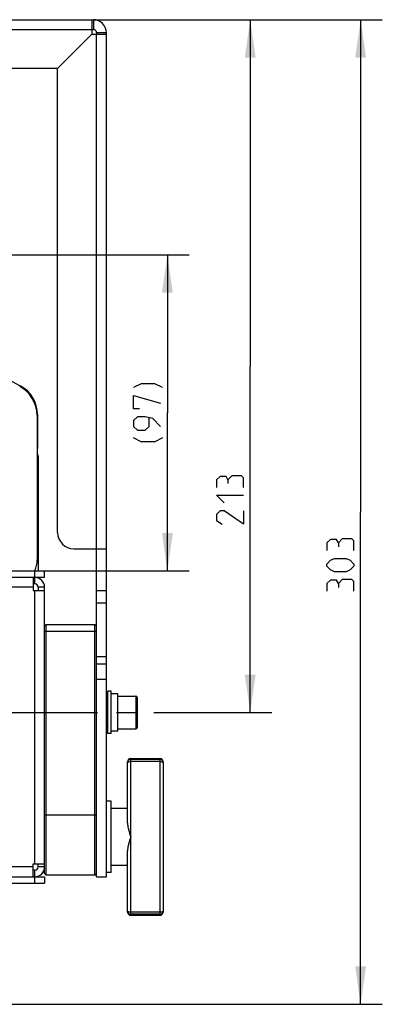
# Model space of a CAD drawing. Header units: millimetres. Extents: x 0 to 420, y 0 to 297.
# Tile 45 of 126: x 164 to 198, y 53 to 144. Entities that reach past the tile are written whole.
import ezdxf

# ---------------------------------------------------------------- set-up
doc = ezdxf.new("R2010")
doc.units = ezdxf.units.MM
doc.header["$LTSCALE"] = 23.1
doc.linetypes.add('CENTER', pattern=[0.6, 0.375, -0.075, 0.075, -0.075])
doc.layers.get('0').update_dxf_attribs({"linetype": 'CONTINUOUS'})
for name, color, linetype in [('02___PRT_ALL_AXES', 7, 'CONTINUOUS'), ('DEFAULT_1', 7, 'CENTER'), ('DIM_PILOTEES', 7, 'CONTINUOUS')]:
    doc.layers.add(name, color=color, linetype=linetype)
doc.styles.get("Standard").update_dxf_attribs({"font": 'txt', "width": 0.7})
doc.dimstyles.new('DIMSTYLE_3', dxfattribs={"dimtxt": 2.5, "dimasz": 3.5, "dimexe": 2, "dimexo": 0, "dimtad": 1, "dimlfac": 3.333333, "dimdsep": 46, "dimtxsty": 'Standard', "dimblk": '_FILLED', "dimblk1": '_FILLED', "dimblk2": '_FILLED', "dimcen": 0.09, "dimazin": 2, "dimtp": 0.5, "dimtm": 0.5, "dimtfac": 1, "dimtofl": 0, "dimtmove": 0, "dimatfit": 3, "dimldrblk": '_FILLED', "dimfxl": 0, "dimtolj": 1, "dimarcsym": 0})
doc.dimstyles.new('DIMSTYLE_6', dxfattribs={"dimtxt": 2.5, "dimasz": 3.5, "dimexe": 2, "dimexo": 0, "dimtad": 1, "dimdec": 0, "dimlfac": 3.333333, "dimdsep": 46, "dimtxsty": 'Standard', "dimblk": '_FILLED', "dimblk1": '_FILLED', "dimblk2": '_FILLED', "dimcen": 0.09, "dimazin": 2, "dimtp": 0.3, "dimtm": 0.3, "dimtfac": 1, "dimtdec": 0, "dimtofl": 0, "dimtmove": 0, "dimatfit": 3, "dimldrblk": '_FILLED', "dimfxl": 0, "dimtolj": 1, "dimarcsym": 0})
doc.dimstyles.new('DIMSTYLE_9', dxfattribs={"dimtxt": 2.5, "dimasz": 3.5, "dimexe": 2, "dimexo": 0, "dimtad": 1, "dimdec": 0, "dimlfac": 3.333333, "dimdsep": 46, "dimtxsty": 'Standard', "dimblk": '_FILLED', "dimblk1": '_FILLED', "dimblk2": '_FILLED', "dimcen": 0.09, "dimazin": 2, "dimtp": 0.5, "dimtm": 0.5, "dimtfac": 1, "dimtdec": 0, "dimtofl": 0, "dimtmove": 0, "dimatfit": 3, "dimldrblk": '_FILLED', "dimfxl": 0, "dimtolj": 1, "dimarcsym": 0})

# ---------------------------------------------------------------- blocks, each defined once
blk = doc.blocks.new('_FILLED')
at = {"color": 0, "linetype": 'ByBlock'}
blk.add_solid([(0, 0), (-1, 0.143), (-1, -0.143)], dxfattribs=at)
blk = doc.blocks.new('*D20')
at = {"layer": 'DIM_PILOTEES', "color": 2, "linetype": 'Continuous'}
for p, q in [((138.214, 121.868), (180.056, 121.868)), ((178.056, 121.868), (178.056, 107.288)), ((178.056, 92.708), (178.056, 107.288)), ((165.822, 92.708), (180.056, 92.708))]:
    blk.add_line(p, q, dxfattribs=at)
at = {"layer": 'DIM_PILOTEES', "color": 2, "linetype": 'Continuous', "xscale": 3.5, "yscale": 3.5, "zscale": 3.5}
for p, rotation in [((178.056, 121.868), 90), ((178.056, 92.708), 270)]:
    blk.add_blockref('_FILLED', p, dxfattribs=dict(at, rotation=rotation))
at = {"layer": 'DIM_PILOTEES', "color": 2, "linetype": 'Continuous', "insert": (174.931, 107.654), "char_height": 2.5, "width": 9.10714, "attachment_point": 2, "rotation": 90, "line_spacing_factor": 0.9}
blk.add_mtext('{\\ftxt;\\W0.0001;\\H0.0001;\\~}{\\ftxt;\\W0.4285714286;\\H2.5; }{\\ftxt;\\W0.0001;\\H0.0001;\\~}{\\ftxt;\\W0.0001;\\H0.0001;\\~}{\\ftxt;\\W1.5714285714;\\H2.5; }{\\ftxt;\\W0.0001;\\H0.0001;\\~}{\\ftxt;\\W0.0001;\\H0.0001;\\~}{\\ftxt;\\W0.4285714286;\\H2.5; }{\\ftxt;\\W0.0001;\\H0.0001;\\~}', dxfattribs=at)
blk = doc.blocks.new('*D21')
at = {"layer": 'DIM_PILOTEES', "color": 2, "linetype": 'Continuous'}
for p, q in [((171.072, 143.558), (187.699, 143.558)), ((185.699, 143.558), (185.699, 111.608)), ((185.699, 79.658), (185.699, 111.608)), ((178.152, 79.658), (187.699, 79.658))]:
    blk.add_line(p, q, dxfattribs=at)
at = {"layer": 'DIM_PILOTEES', "color": 2, "linetype": 'Continuous', "xscale": 3.5, "yscale": 3.5, "zscale": 3.5}
for p, rotation in [((185.699, 143.558), 90), ((185.699, 79.658), 270)]:
    blk.add_blockref('_FILLED', p, dxfattribs=dict(at, rotation=rotation))
at = {"layer": 'DIM_PILOTEES', "color": 2, "linetype": 'Continuous', "insert": (182.574, 99.61), "char_height": 2.5, "width": 7.76786, "attachment_point": 2, "rotation": 90, "line_spacing_factor": 0.9}
blk.add_mtext('{\\ftxt;\\W0.0001;\\H0.0001;\\~}{\\ftxt;\\W2.0714285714;\\H2.5; }{\\ftxt;\\W0.0001;\\H0.0001;\\~}', dxfattribs=at)
blk = doc.blocks.new('*D22')
at = {"layer": 'DIM_PILOTEES', "color": 2, "linetype": 'Continuous'}
for p, q in [((171.072, 143.558), (197.891, 143.558)), ((195.891, 143.558), (195.891, 98.149)), ((195.891, 52.74), (195.891, 98.149)), ((157.089, 52.74), (197.891, 52.74))]:
    blk.add_line(p, q, dxfattribs=at)
at = {"layer": 'DIM_PILOTEES', "color": 2, "linetype": 'Continuous', "xscale": 3.5, "yscale": 3.5, "zscale": 3.5}
for p, rotation in [((195.891, 143.558), 90), ((195.891, 52.74), 270)]:
    blk.add_blockref('_FILLED', p, dxfattribs=dict(at, rotation=rotation))
at = {"layer": 'DIM_PILOTEES', "color": 2, "linetype": 'Continuous', "insert": (192.766, 93.606), "char_height": 2.5, "width": 8.30357, "attachment_point": 2, "rotation": 90, "line_spacing_factor": 0.9}
blk.add_mtext('{\\ftxt;\\W0.0001;\\H0.0001;\\~}{\\ftxt;\\W2.2142857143;\\H2.5; }{\\ftxt;\\W0.0001;\\H0.0001;\\~}', dxfattribs=at)

msp = doc.modelspace()

# ---------------------------------------------------------------- linework, layer by layer
at = {"color": 3, "linetype": 'Continuous'}
for p, q in [((42.2216, 143.5582), (171.2216, 143.5582)), ((171.0716, 143.5582), (171.0716, 142.2082)), ((42.3716, 142.6582), (171.0716, 142.6582)), ((171.0716, 142.2082), (167.9216, 139.0582)), ((171.0716, 142.2082), (172.4216, 142.2082)), ((171.5216, 94.756), (171.5216, 142.2082)), ((172.4216, 64.5082), (172.4216, 142.3582)), ((167.9216, 139.0582), (45.5216, 139.0582)), ((167.9216, 96.256), (167.9216, 139.0582)), ((142.0453, 121.638), (164.4698, 109.797)), ((166.069, 107.1422), (166.067, 104.0019)), ((166.026, 103.2683), (166.1216, 103.2683)), ((166.1216, 103.2683), (166.1216, 92.7082)), ((169.4216, 94.756), (172.4216, 94.756)), ((165.6716, 92.1082), (165.6716, 90.9082)), ((166.1216, 92.1082), (166.1216, 92.0555)), ((165.6716, 91.2082), (116.7716, 91.2082)), ((165.6716, 90.9082), (166.7216, 90.9082)), ((165.8216, 65.7082), (165.8216, 90.9082)), ((166.7216, 65.4082), (166.7216, 91.2082)), ((165.6716, 65.4082), (106.7966, 65.4082)), ((165.6716, 65.7082), (166.7216, 65.7082)), ((165.6716, 64.5082), (165.6716, 65.7082))]:
    msp.add_line(p, q, dxfattribs=at)
at = {"color": 7, "linetype": 'Continuous'}
for p, q in [((171.2216, 143.5582), (171.2216, 142.6582)), ((171.0716, 142.6582), (171.2216, 142.6582)), ((172.4216, 142.3582), (171.5216, 142.3582)), ((171.5216, 142.3582), (171.5216, 142.2082)), ((164.4698, 109.797), (164.43, 109.7215)), ((166.069, 107.1422), (166.0189, 107.1422)), ((166.0221, 107.0755), (166.036, 93.7376)), ((166.0243, 104.902), (166.0676, 104.9019)), ((166.0253, 104.002), (166.067, 104.0019)), ((171.5216, 64.5082), (171.5216, 94.756)), ((46.7216, 92.7082), (166.7216, 92.7082)), ((165.8216, 91.5082), (165.8216, 92.7082)), ((166.7216, 92.1082), (166.7216, 92.7082)), ((166.7216, 92.1082), (115.8716, 92.1082)), ((165.8216, 91.5082), (165.6716, 91.5082)), ((166.7216, 91.2082), (166.1216, 91.2082)), ((166.1216, 91.2082), (166.1216, 90.9082)), ((172.4216, 90.8913), (171.5216, 90.8913)), ((172.4216, 89.7343), (171.5216, 89.7343)), ((166.7216, 87.6082), (166.8716, 87.7582)), ((166.8716, 87.7582), (171.3716, 87.7582)), ((166.8716, 64.6582), (166.8716, 87.7582)), ((171.3716, 87.7582), (171.5216, 87.6082)), ((171.3716, 64.6582), (171.3716, 87.7582)), ((166.7216, 87.1582), (171.5216, 87.1582)), ((172.4216, 84.8012), (171.5216, 84.8012)), ((171.5216, 84.1582), (172.4216, 84.1582)), ((171.5216, 82.7222), (172.4216, 82.7222)), ((172.5716, 81.0082), (172.4216, 81.1582)), ((172.8716, 81.6082), (172.5716, 81.6082)), ((172.5716, 77.7082), (172.5716, 81.6082)), ((172.8716, 77.7082), (172.8716, 81.6082)), ((173.4716, 81.3682), (172.8716, 81.3682)), ((173.4716, 77.9482), (173.4716, 81.3682)), ((173.4716, 81.1582), (175.1516, 81.1582)), ((175.1516, 81.1582), (175.1516, 78.1582)), ((175.2716, 81.0382), (175.2716, 78.2782)), ((172.5716, 78.3082), (172.4216, 78.1582)), ((173.4716, 78.1582), (175.1516, 78.1582)), ((172.8716, 77.7082), (172.5716, 77.7082)), ((173.4716, 77.9482), (172.8716, 77.9482)), ((174.6716, 75.4132), (177.3716, 75.4132)), ((174.6716, 60.9532), (174.6716, 75.4132)), ((177.3716, 75.4132), (177.3716, 60.9532)), ((174.3716, 69.4809), (174.3716, 75.1132)), ((177.3716, 75.324), (174.6716, 75.324)), ((177.3716, 75.1329), (174.6716, 75.1329)), ((177.6716, 75.1132), (177.6716, 61.2532)), ((172.8716, 71.4832), (172.4216, 71.4832)), ((172.8716, 64.8832), (172.8716, 71.4832)), ((166.7216, 70.2082), (171.5216, 70.2082)), ((174.3716, 61.2532), (174.3716, 66.8855)), ((166.1216, 65.4082), (166.1216, 65.7082)), ((166.7216, 65.4082), (166.1216, 65.4082)), ((166.7216, 64.8082), (166.7216, 65.4082)), ((46.7216, 64.5082), (166.7216, 64.5082)), ((165.8216, 65.1082), (165.6716, 65.1082)), ((165.8216, 63.9082), (165.8216, 65.1082)), ((166.7216, 64.8082), (166.8716, 64.6582)), ((166.7216, 64.5082), (166.7216, 63.9082)), ((171.3716, 64.6582), (166.8716, 64.6582)), ((171.5216, 64.8082), (171.3716, 64.6582)), ((172.8716, 64.8832), (172.4216, 64.8832)), ((46.7216, 63.9082), (166.7216, 63.9082)), ((177.3716, 61.2335), (174.6716, 61.2335)), ((177.3716, 61.0424), (174.6716, 61.0424)), ((174.6716, 60.9532), (177.3716, 60.9532))]:
    msp.add_line(p, q, dxfattribs=at)
at = {"color": 3, "linetype": 'Continuous'}
for centre, radius, start, end in [((171.2216, 142.3582), 1.2, 0, 90), ((163.069, 107.1441), 3, 359.964176, 62.164176), ((165.5216, 103.2683), 0.6, 0, 32.754925), ((169.4216, 96.256), 1.5, 180, 270), ((165.8216, 91.2082), 0.9, 0, 90), ((165.8216, 65.4082), 0.9, 270, 360)]:
    msp.add_arc(centre, radius, start, end, dxfattribs=at)
at = {"color": 7, "linetype": 'Continuous'}
for centre, radius, start, end in [((171.2216, 142.3582), 0.3, 0, 90), ((163.0221, 107.0724), 3, 0.06, 62.164015), ((163.5171, 93.735), 2.5189, 335.989033, 0.06), ((165.8216, 91.2082), 0.3, 0, 90), ((175.1516, 81.0382), 0.12, 0, 90), ((175.1516, 78.2782), 0.12, 270, 360), ((174.6716, 75.1132), 0.3, 90, 180), ((177.3716, 75.1132), 0.3, 0, 90), ((174.6646, 75.0275), 0.293, 170.868883, 179.973003), ((177.3786, 75.0275), 0.293, 0.026095, 9.029737), ((165.8216, 65.4082), 0.3, 270, 360), ((174.6646, 61.3388), 0.293, 180.026997, 189.131117), ((174.6716, 61.2532), 0.3, 180, 270), ((177.3716, 61.2532), 0.3, 270, 360), ((177.3786, 61.3388), 0.293, 350.871928, 359.973114)]:
    msp.add_arc(centre, radius, start, end, dxfattribs=at)
for points in [[(174.3716, 75.0277), (174.3716, 75.0333), (174.373, 75.039), (174.3753, 75.0441)], [(174.3753, 75.0441), (174.378, 75.0501), (174.3819, 75.0555), (174.3864, 75.0602)], [(177.6569, 75.0602), (177.6613, 75.0554), (177.6652, 75.05), (177.6679, 75.0441)], [(177.6679, 75.0441), (177.6702, 75.039), (177.6716, 75.0333), (177.6716, 75.0277)], [(174.3753, 61.3222), (174.373, 61.3274), (174.3716, 61.3331), (174.3716, 61.3387)], [(174.3864, 61.3061), (174.3819, 61.3109), (174.378, 61.3163), (174.3753, 61.3222)], [(177.668, 61.3224), (177.6653, 61.3165), (177.6615, 61.3111), (177.6571, 61.3064)], [(177.6716, 61.3387), (177.6716, 61.3331), (177.6703, 61.3275), (177.668, 61.3224)]]:
    msp.add_open_spline(points, degree=3, dxfattribs=at)
for points, knots in [([(174.6716, 75.324), (174.6025, 75.324), (174.4601, 75.2738), (174.3862, 75.1417), (174.3753, 75.074)], [0, 0, 0, 0, 0.5019136, 1, 1, 1, 1]), ([(174.3864, 75.0602), (174.3981, 75.0729), (174.4339, 75.0944), (174.5289, 75.1253), (174.6125, 75.1329), (174.6716, 75.1329)], [0, 0, 0, 0, 0.1727825, 0.407616, 1, 1, 1, 1]), ([(177.668, 75.0735), (177.6572, 75.1413), (177.5834, 75.2737), (177.4408, 75.324), (177.3716, 75.324)], [0, 0, 0, 0, 0.4980707, 1, 1, 1, 1]), ([(177.3716, 75.1329), (177.4308, 75.1329), (177.5144, 75.1253), (177.6094, 75.0944), (177.6452, 75.0728), (177.6569, 75.0602)], [0, 0, 0, 0, 0.5924955, 0.8272986, 1, 1, 1, 1]), ([(174.3716, 69.4809), (174.3716, 69.3763), (174.398, 69.1614), (174.4991, 68.7277), (174.6025, 68.4027), (174.6716, 68.1832)], [0, 0, 0, 0, 0.2349063, 0.4830792, 1, 1, 1, 1]), ([(174.6716, 68.1832), (174.6025, 67.9636), (174.4991, 67.6386), (174.398, 67.2049), (174.3716, 66.9901), (174.3716, 66.8855)], [0, 0, 0, 0, 0.5169209, 0.7650938, 1, 1, 1, 1]), ([(174.3753, 61.2923), (174.3862, 61.2246), (174.4601, 61.0925), (174.6025, 61.0424), (174.6716, 61.0424)], [0, 0, 0, 0, 0.4980864, 1, 1, 1, 1]), ([(174.6716, 61.2335), (174.6125, 61.2335), (174.5289, 61.2411), (174.4339, 61.2719), (174.3981, 61.2935), (174.3864, 61.3061)], [0, 0, 0, 0, 0.592384, 0.8272175, 1, 1, 1, 1]), ([(177.6571, 61.3064), (177.6454, 61.2937), (177.6096, 61.272), (177.5145, 61.2411), (177.4308, 61.2335), (177.3716, 61.2335)], [0, 0, 0, 0, 0.1724812, 0.4072226, 1, 1, 1, 1]), ([(177.3716, 61.0424), (177.4407, 61.0424), (177.5831, 61.0925), (177.657, 61.2246), (177.6679, 61.2923)], [0, 0, 0, 0, 0.5019226, 1, 1, 1, 1])]:
    msp.add_open_spline(points, degree=3, knots=knots, dxfattribs=at)
at = {"layer": '02___PRT_ALL_AXES', "color": 7, "linetype": 'Continuous'}
for p, q in [((174.3716, 70.8082), (172.8716, 70.8082)), ((174.3716, 65.5582), (172.8716, 65.5582)), ((171.5216, 64.5082), (172.4216, 64.5082))]:
    msp.add_line(p, q, dxfattribs=at)
at = {"layer": 'DEFAULT_1', "color": 2, "linetype": 'CENTER'}
msp.add_line((162.9516, 79.6582), (178.1516, 79.6582), dxfattribs=at)
at = {"layer": 'DIM_PILOTEES', "color": 2, "linetype": 'Continuous'}
for points in [[(177.6101, 109.6181), (176.8958, 109.9752), (175.6458, 109.9752), (174.9315, 109.6181)], [(175.4672, 107.6538), (174.9315, 107.6538), (174.9315, 108.9038), (177.4315, 108.1895)], [(177.4315, 106.0467), (176.7172, 106.7609), (176.0029, 106.9395), (175.2886, 106.9395), (174.9315, 106.5824), (174.9315, 106.0467), (175.2886, 105.6895), (176.0029, 105.6895), (176.3601, 106.0467), (176.3601, 106.8205)], [(177.6101, 104.9752), (176.8958, 104.6181), (175.6458, 104.6181), (174.9315, 104.9752)], [(183.6452, 101.1276), (183.4667, 101.4253), (182.931, 101.4253), (182.5738, 101.1276), (182.5738, 100.4134)], [(185.0738, 100.4134), (185.0738, 101.3062), (184.8952, 101.4848), (184.0024, 101.4848), (183.6452, 101.1276), (183.6452, 100.7705)], [(183.2881, 98.9848), (182.5738, 99.6991), (185.0738, 99.6991)], [(185.0738, 98.2705), (185.0738, 97.0205), (183.2881, 98.2705), (182.931, 98.2705), (182.5738, 97.9134), (182.5738, 97.3777), (183.1095, 97.0205)], [(193.8377, 95.3024), (193.6591, 95.6), (193.1234, 95.6), (192.7663, 95.3024), (192.7663, 94.5881)], [(195.2663, 94.5881), (195.2663, 95.481), (195.0877, 95.6595), (194.1948, 95.6595), (193.8377, 95.3024), (193.8377, 94.9452)], [(194.552, 92.6238), (193.4806, 92.6238), (193.1234, 92.8024), (192.7663, 93.1595), (192.7663, 93.3381), (193.1234, 93.6952), (193.4806, 93.8738), (194.552, 93.8738), (194.9091, 93.6952), (195.2663, 93.3381), (195.2663, 93.1595), (194.9091, 92.8024), (194.552, 92.6238)], [(193.8377, 91.5524), (193.6591, 91.85), (193.1234, 91.85), (192.7663, 91.5524), (192.7663, 90.8381)], [(195.2663, 90.8381), (195.2663, 91.731), (195.0877, 91.9095), (194.1948, 91.9095), (193.8377, 91.5524), (193.8377, 91.1953)]]:
    msp.add_lwpolyline(points, dxfattribs=at)

# ---------------------------------------------------------------- dimensions: what is measured, and where the dimension line sits
for base, p1, p2, angle, text, dimstyle, picture, middle in [((195.8913, 52.7403), (171.0716, 143.5582), (157.0885, 52.7403), 270, '{\\ftxt;\\W0.0001;\\H0.0001;\\~}{\\ftxt;\\W2.2142857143;\\H2.5; }{\\ftxt;\\W0.0001;\\H0.0001;\\~}', 'DIMSTYLE_9', '*D22', (195.8913, 93.2488)), ((185.6988, 143.5582), (178.1516, 79.6582), (171.0716, 143.5582), 90, '{\\ftxt;\\W0.0001;\\H0.0001;\\~}{\\ftxt;\\W2.0714285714;\\H2.5; }{\\ftxt;\\W0.0001;\\H0.0001;\\~}', 'DIMSTYLE_3', '*D21', (185.6988, 99.2526)), ((178.0565, 121.8684), (165.8216, 92.7082), (138.2138, 121.8684), 90, '{\\ftxt;\\W0.0001;\\H0.0001;\\~}{\\ftxt;\\W0.4285714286;\\H2.5; }{\\ftxt;\\W0.0001;\\H0.0001;\\~}{\\ftxt;\\W0.0001;\\H0.0001;\\~}{\\ftxt;\\W1.5714285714;\\H2.5; }{\\ftxt;\\W0.0001;\\H0.0001;\\~}{\\ftxt;\\W0.0001;\\H0.0001;\\~}{\\ftxt;\\W0.4285714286;\\H2.5; }{\\ftxt;\\W0.0001;\\H0.0001;\\~}', 'DIMSTYLE_6', '*D20', (178.0565, 109.6181))]:
    dim = msp.add_linear_dim(base=base, p1=p1, p2=p2, angle=angle, text=text, dimstyle=dimstyle, dxfattribs=at)
    dim.commit()
    dim.dimension.update_dxf_attribs({"geometry": picture, "text_midpoint": middle, "dimtype": 160})

doc.saveas('drawing.dxf')
